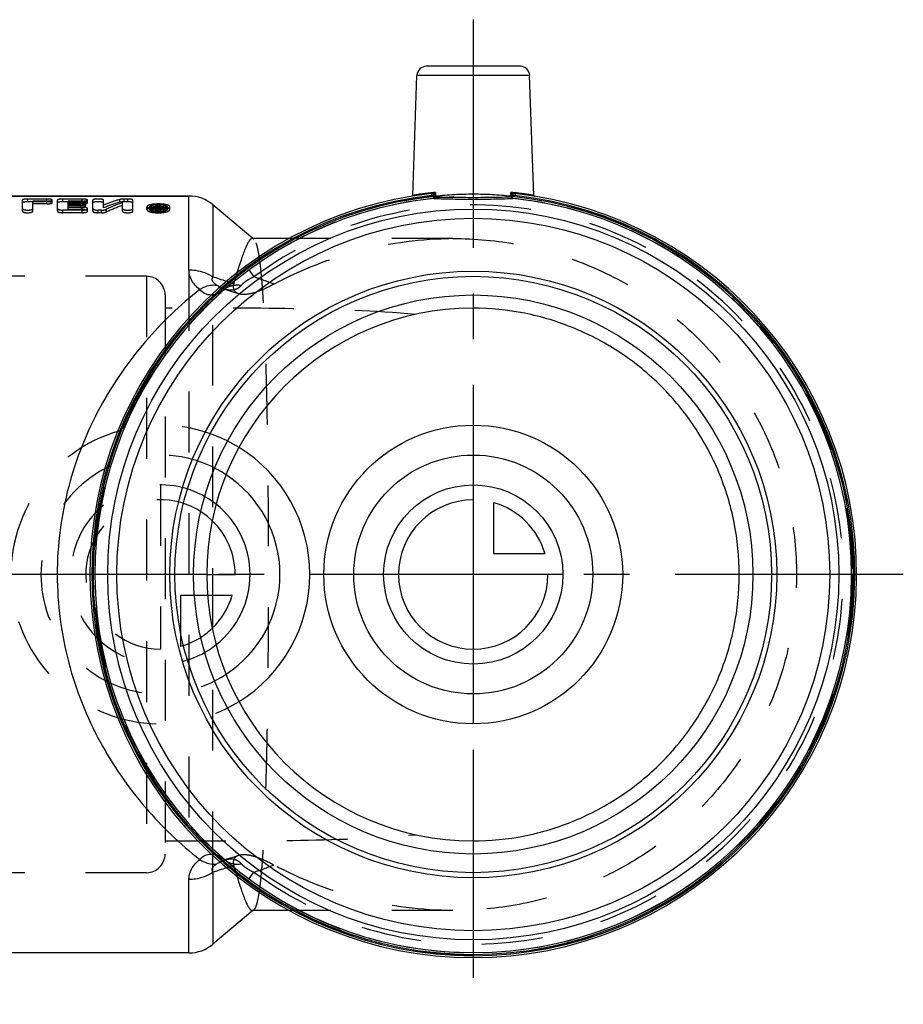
# Model space of a CAD drawing. Header units: millimetres. Extents: x 427 to 573, y 447 to 553.
# Tile 2 of 2: x 478 to 573, y 447 to 553. Entities that reach past the tile are written whole.
import ezdxf

# ---------------------------------------------------------------- set-up
doc = ezdxf.new("R2010")
doc.units = ezdxf.units.MM
doc.header["$LTSCALE"] = 65.185185
doc.linetypes.add('CENTER', pattern=[0.6, 0.375, -0.075, 0.075, -0.075])
doc.linetypes.add('HIDDEN', pattern=[0.2, 0.1, -0.1])
for name, color, linetype in [('ACHSEN_S', 7, 'CONTINUOUS'), ('KOERPER', 7, 'CONTINUOUS'), ('KONST.EL_MIT_GEO', 7, 'CONTINUOUS'), ('KURVEN', 7, 'CONTINUOUS')]:
    doc.layers.add(name, color=color, linetype=linetype)

msp = doc.modelspace()

# ---------------------------------------------------------------- linework, layer by layer
at = {"layer": 'ACHSEN_S', "color": 2, "linetype": 'CENTER'}
for p, q in [((527.01, 552.69), (527.01, 447.19)), ((573.06, 493.24), (427.01, 493.24))]:
    msp.add_line(p, q, dxfattribs=at)
at = {"layer": 'KOERPER', "color": 7, "linetype": 'Continuous'}
for p, q in [((520.53, 533.85), (520.98, 546.72)), ((533.49, 533.85), (533.04, 546.72)), ((496.56, 533.79), (451.69, 533.79)), ((503.42, 529.24), (499.13, 532.85)), ((507.31, 529.24), (503.42, 529.24)), ((503.42, 457.23), (499.13, 453.62)), ((507.29, 457.24), (503.42, 457.24)), ((496.56, 452.69), (450.21, 452.69))]:
    msp.add_line(p, q, dxfattribs=at)
at = {"layer": 'KOERPER', "color": 8, "linetype": 'HIDDEN'}
for p, q in [((503.5, 529.18), (503.42, 529.24)), ((524.81, 529.24), (507.31, 529.24)), ((503.5, 457.29), (503.42, 457.23)), ((524.81, 457.24), (507.29, 457.24))]:
    msp.add_line(p, q, dxfattribs=at)
at = {"layer": 'KONST.EL_MIT_GEO', "color": 7, "linetype": 'Continuous'}
for p, q in [((532.04, 547.69), (521.98, 547.69)), ((533.04, 546.72), (520.98, 546.72)), ((520.53, 533.85), (520.96, 533.92)), ((522.53, 534.04), (522.55, 533.84)), ((522.69, 534.07), (522.78, 533.91)), ((522.78, 533.91), (522.77, 533.73)), ((522.98, 534.18), (522.96, 533.72)), ((531.06, 533.72), (531.04, 534.18)), ((531.33, 534.07), (531.24, 533.91)), ((531.25, 533.73), (531.24, 533.91)), ((531.49, 534.04), (531.47, 533.84)), ((533.07, 533.92), (533.49, 533.85)), ((451.69, 533.79), (496.56, 533.79)), ((496.56, 525.88), (496.56, 533.79)), ((499.13, 532.85), (499.13, 525.13)), ((522.79, 533.53), (522.77, 533.73)), ((531.23, 533.53), (531.25, 533.73)), ((499.13, 461.34), (499.13, 453.62)), ((496.56, 452.69), (496.56, 460.59))]:
    msp.add_line(p, q, dxfattribs=at)
at = {"layer": 'KONST.EL_MIT_GEO', "color": 8, "linetype": 'HIDDEN'}
for p, q in [((522.77, 533.76), (522.78, 533.91)), ((531.24, 533.91), (531.25, 533.76)), ((478.72, 532.16), (478.72, 533.36)), ((479.29, 533.17), (479.29, 533.47)), ((481.36, 533.47), (479.29, 533.47)), ((481.36, 533.17), (479.29, 533.17)), ((479.85, 532.16), (479.85, 533.25)), ((481.36, 533.25), (479.85, 533.25)), ((481.36, 532.96), (479.85, 532.96)), ((481.36, 532.96), (481.36, 533.47)), ((481.93, 533.07), (481.93, 533.36)), ((482.49, 532.16), (482.49, 533.36)), ((483.06, 533.17), (483.06, 533.47)), ((485.14, 533.47), (483.06, 533.47)), ((485.14, 533.17), (483.06, 533.17)), ((483.63, 532.32), (483.63, 533.25)), ((485.14, 533.25), (483.63, 533.25)), ((484.95, 533.08), (483.63, 533.08)), ((485.14, 532.96), (483.63, 532.96)), ((484.95, 532.81), (483.63, 532.81)), ((484.95, 532.79), (483.63, 532.79)), ((484.95, 532.52), (484.95, 533.08)), ((485.14, 532.96), (485.14, 533.47)), ((485.51, 532.66), (485.51, 532.95)), ((485.7, 533.07), (485.7, 533.36)), ((486.27, 532.16), (486.27, 533.36)), ((487.4, 532.52), (487.4, 533.36)), ((489.15, 533.12), (489.15, 533.42)), ((489.44, 532.16), (489.44, 533.08)), ((489.63, 533.17), (489.63, 533.47)), ((490, 533.47), (489.63, 533.47)), ((490, 533.17), (489.63, 533.17)), ((490, 533.17), (490, 533.47)), ((490.57, 532.16), (490.57, 533.36)), ((493, 532.16), (493, 532.8)), ((493.19, 532.8), (493, 532.8)), ((493.19, 532.21), (493.19, 532.8)), ((493.36, 532.79), (493.35, 532.78)), ((493.37, 532.8), (493.36, 532.79)), ((493.37, 532.51), (493.37, 532.8)), ((493.56, 532.8), (493.37, 532.8)), ((493.57, 532.24), (493.56, 532.8)), ((522.77, 533.73), (522.77, 533.76)), ((522.96, 533.76), (522.77, 533.76)), ((531.25, 533.76), (531.06, 533.76)), ((531.25, 533.73), (531.25, 533.76)), ((483.06, 532), (483.06, 532.28)), ((485.14, 532.28), (483.06, 532.28)), ((485.14, 532), (483.06, 532)), ((485.14, 532.6), (483.63, 532.6)), ((484.95, 532.52), (483.63, 532.52)), ((485.14, 532.32), (483.63, 532.32)), ((485.14, 532.32), (485.14, 532.6)), ((485.14, 532), (485.14, 532.28)), ((485.7, 532.16), (485.7, 532.45)), ((486.83, 532), (486.83, 532.28)), ((487.21, 532.28), (486.83, 532.28)), ((487.21, 532), (486.83, 532)), ((487.21, 532), (487.21, 532.28)), ((487.69, 532.07), (487.69, 532.36)), ((492.06, 532.34), (492.06, 532.63)), ((492.34, 532.34), (492.34, 532.63)), ((493.19, 532.51), (493, 532.51)), ((493.28, 532.45), (493, 532.45)), ((493.28, 532.16), (493, 532.16)), ((493.25, 532.66), (493.19, 532.66)), ((493.28, 532.61), (493.19, 532.61)), ((493.28, 532.5), (493.19, 532.5)), ((493.25, 532.37), (493.19, 532.37)), ((493.28, 532.32), (493.19, 532.32)), ((493.28, 532.21), (493.19, 532.21)), ((493.26, 532.68), (493.25, 532.66)), ((493.25, 532.37), (493.25, 532.66)), ((493.28, 532.16), (493.28, 532.61)), ((493.56, 532.51), (493.37, 532.51)), ((493.38, 532.24), (493.38, 532.58)), ((493.43, 532.36), (493.43, 532.65)), ((494.23, 532.34), (494.23, 532.63)), ((494.51, 532.34), (494.51, 532.63)), ((496.56, 525.88), (496.56, 460.59)), ((501.7, 525.55), (501.7, 525.54)), ((502.96, 525.88), (503.51, 525.13)), ((492.01, 525.19), (436.04, 525.19)), ((492.01, 525.19), (492.01, 461.29)), ((499.13, 461.34), (499.13, 525.13)), ((501.34, 524.36), (501.13, 524.44)), ((501.45, 524.72), (501.34, 524.36)), ((500.34, 523.78), (500.34, 523.78)), ((500.44, 523.8), (500.43, 523.8)), ((500.44, 523.8), (500.61, 523.75)), ((500.61, 523.75), (501.27, 523.54)), ((501.27, 523.54), (501.88, 523.35)), ((494.01, 523.19), (494.01, 463.29)), ((500.34, 462.7), (500.32, 462.71)), ((500.32, 462.71), (500.32, 462.71)), ((500.34, 462.69), (500.34, 462.69)), ((500.43, 462.67), (500.46, 462.68)), ((500.46, 462.68), (500.47, 462.68)), ((501.13, 462.03), (501.34, 462.11)), ((501.88, 463.13), (501.25, 462.92)), ((501.34, 462.11), (501.45, 461.75)), ((492.01, 461.29), (436.04, 461.29)), ((502.96, 460.59), (503.51, 461.34)), ((501.7, 460.93), (501.7, 460.92))]:
    msp.add_line(p, q, dxfattribs=at)
at = {"layer": 'KONST.EL_MIT_GEO', "color": 7, "linetype": 'Continuous'}
msp.add_lwpolyline([(520.53, 533.85), (520.53, 533.85), (520.52, 533.82), (520.51, 533.8), (520.5, 533.79), (520.48, 533.77), (520.46, 533.76), (520.44, 533.76)], dxfattribs=at)
at = {"layer": 'KONST.EL_MIT_GEO', "color": 8, "linetype": 'HIDDEN'}
for points in [[(500.31, 523.76), (500.31, 523.75), (500.32, 523.76), (500.35, 523.77), (500.38, 523.78), (500.42, 523.79), (500.43, 523.79)], [(500.34, 523.78), (500.32, 523.76), (500.31, 523.76)], [(500.43, 523.79), (500.46, 523.79), (500.47, 523.79), (500.46, 523.79), (500.43, 523.8)], [(500.32, 462.71), (500.31, 462.72), (500.32, 462.71), (500.34, 462.69)], [(500.47, 462.68), (500.47, 462.68), (500.46, 462.68), (500.43, 462.68), (500.39, 462.69), (500.35, 462.7), (500.34, 462.7)], [(501.25, 462.92), (500.59, 462.72), (500.44, 462.67)]]:
    msp.add_lwpolyline(points, dxfattribs=at)
msp.add_circle((527.01, 493.24), 40.55, dxfattribs=at)
at = {"layer": 'KONST.EL_MIT_GEO', "color": 7, "linetype": 'Continuous'}
for radius in [39.15, 38.17, 32.5, 31.95, 29.95]:
    msp.add_circle((527.01, 493.24), radius, dxfattribs=at)
for centre, radius, start, end in [((521.98, 546.69), 1, 90, 178), ((532.05, 546.69), 1, 2, 90), ((527.01, 493.24), 41.05, 96.2651, 83.735), ((527.01, 493.24), 40.85, 96.265, 83.735), ((527.02, 494.41), 39.98, 96.9366, 98.7201), ((527.02, 494.26), 40.12, 95.7825, 96.9217), ((522.22, 535.66), 1.66, 286.6191, 287.8613), ((522.5, 534.43), 0.592, 290.6194, 294.3322), ((522.52, 534.4), 0.552, 294.3325, 298.2399), ((521.42, 537.98), 4.11, 291.868, 292.2882), ((526.97, 494.01), 40.38, 83.0723, 84.2094), ((527.02, 494.53), 39.85, 81.2678, 83.0609), ((533.59, 533.86), 0.1, 182, 260.7945), ((527.01, 493.24), 40.71, 95.9781, 84.0219), ((527.01, 493.24), 40.52, 95.9781, 84.0219), ((496.56, 529.79), 4, 50, 90), ((467.58, 430.14), 100.09, 70.7536, 71.631), ((527.01, 493.24), 28.55, 90.1254, 269.8746), ((467.62, 556.21), 99.96, 288.3686, 289.2488), ((496.56, 456.69), 4, 270, 310)]:
    msp.add_arc(centre, radius, start, end, dxfattribs=at)
at = {"layer": 'KONST.EL_MIT_GEO', "color": 8, "linetype": 'HIDDEN'}
for centre, radius, start, end in [((527.01, 495.62), 38.36, 90.0002, 96.0618), ((527.01, 495.6), 38.38, 83.94, 89.998), ((527.01, 493.24), 40.75, 95.9701, 84.0299), ((494.36, 515.05), 18.81, 106.1002, 111.7329), ((494.73, 514.51), 19.72, 111.544, 111.8142), ((494.69, 514.6), 19.62, 111.2287, 111.544), ((494.35, 515.53), 18.63, 106.209, 111.2807), ((496.09, 514.42), 19.81, 109.6104, 115.0801), ((496.07, 514.03), 19.89, 109.477, 114.9173), ((493.26, 528.36), 4.58, 91.6784, 95.543), ((493.28, 527.78), 5.16, 89.9883, 91.7427), ((498.78, 528.03), 7.21, 138.8739, 139.9213), ((493.28, 527.79), 5.15, 88.2398, 89.9988), ((498.97, 528.03), 7.21, 138.5941, 140.1995), ((493.31, 528.36), 4.58, 84.4326, 88.3013), ((527.01, 493.24), 39.61, 233.621, 126.379), ((493.28, 535.45), 3.08, 265.602, 267.8575), ((493.28, 535.59), 3.22, 267.8483, 271.6601), ((498.71, 527.76), 7.15, 138.3828, 139.8807), ((493.28, 535.56), 3.19, 271.6583, 272.1517), ((493.29, 535.41), 3.04, 272.1293, 275.1782), ((493.33, 532.05), 0.609, 78.2391, 80.815), ((498.92, 527.75), 7.17, 138.3845, 139.9916), ((634.57, 485.08), 138.9, 163.065, 163.418), ((492.01, 523.19), 2, 0, 90), ((468.1, 431.62), 98.53, 70.4138, 70.7523), ((474.46, 440.77), 89.22, 69.5407, 70.9961), ((501.61, 527.31), 3.7, 242.3387, 244.0369), ((501.45, 526.97), 3.33, 243.9967, 247.9841), ((501.29, 526.59), 2.92, 247.9986, 251.8706), ((501.23, 526.4), 2.72, 251.9048, 252.9679), ((492.01, 463.29), 2, 270, 360), ((501.61, 459.16), 3.7, 115.963, 117.6663), ((501.22, 460.09), 2.7, 107.0264, 107.6915), ((474.46, 545.7), 89.22, 289.0045, 290.46), ((468.05, 554.98), 98.66, 289.2506, 289.5872), ((652.89, 506.91), 158.03, 196.6029, 196.9134)]:
    msp.add_arc(centre, radius, start, end, dxfattribs=at)
for points, knots in [([(522.98, 534.18), (522.64, 534.14), (522.04, 534.07), (521.27, 533.97), (520.8, 533.89), (520.58, 533.86), (520.53, 533.85)], [0, 0, 0, 0, 0.418791, 0.735351, 0.932837, 1, 1, 1, 1]), ([(522.98, 534.18), (522.96, 534.17), (522.86, 534.13), (522.77, 534.1), (522.69, 534.07)], [0, 0, 0, 0, 0.240488, 1, 1, 1, 1]), ([(533.49, 533.85), (533.44, 533.86), (533.22, 533.9), (532.75, 533.97), (531.99, 534.08), (531.38, 534.14), (531.04, 534.18)], [0, 0, 0, 0, 0.067166, 0.264655, 0.581217, 1, 1, 1, 1]), ([(531.33, 534.07), (531.3, 534.08), (531.2, 534.11), (531.11, 534.15), (531.04, 534.18)], [0, 0, 0, 0, 0.260677, 1, 1, 1, 1]), ([(479.29, 533.47), (479.21, 533.47), (479.08, 533.46), (478.9, 533.44), (478.79, 533.42), (478.72, 533.38), (478.72, 533.36)], [0, 0, 0, 0, 0.371369, 0.683296, 0.90025, 1, 1, 1, 1]), ([(479.29, 533.17), (479.21, 533.17), (479.08, 533.17), (478.9, 533.14), (478.79, 533.12), (478.72, 533.09), (478.72, 533.07)], [0, 0, 0, 0, 0.371547, 0.683593, 0.900544, 1, 1, 1, 1]), ([(481.93, 533.36), (481.93, 533.38), (481.86, 533.42), (481.75, 533.44), (481.57, 533.46), (481.43, 533.47), (481.36, 533.47)], [0, 0, 0, 0, 0.100279, 0.315852, 0.632188, 1, 1, 1, 1]), ([(481.36, 533.25), (481.43, 533.25), (481.57, 533.26), (481.75, 533.28), (481.86, 533.3), (481.93, 533.34), (481.93, 533.36)], [0, 0, 0, 0, 0.37019, 0.682106, 0.898401, 1, 1, 1, 1]), ([(481.93, 533.07), (481.93, 533.09), (481.86, 533.12), (481.75, 533.14), (481.57, 533.17), (481.43, 533.17), (481.36, 533.17)], [0, 0, 0, 0, 0.099984, 0.315554, 0.632012, 1, 1, 1, 1]), ([(481.36, 532.96), (481.43, 532.96), (481.57, 532.96), (481.75, 532.99), (481.86, 533.01), (481.93, 533.05), (481.93, 533.07)], [0, 0, 0, 0, 0.370381, 0.682422, 0.898705, 1, 1, 1, 1]), ([(483.06, 533.47), (482.99, 533.47), (482.85, 533.46), (482.67, 533.44), (482.56, 533.42), (482.49, 533.38), (482.49, 533.36)], [0, 0, 0, 0, 0.371369, 0.683296, 0.90025, 1, 1, 1, 1]), ([(483.06, 533.17), (482.99, 533.17), (482.85, 533.17), (482.67, 533.14), (482.56, 533.12), (482.49, 533.09), (482.49, 533.07)], [0, 0, 0, 0, 0.371547, 0.683593, 0.900544, 1, 1, 1, 1]), ([(485.49, 532.99), (485.47, 533), (485.4, 533.03), (485.22, 533.07), (485.06, 533.08), (484.95, 533.08)], [0, 0, 0, 0, 0.151089, 0.38334, 1, 1, 1, 1]), ([(484.95, 532.81), (485.08, 532.81), (485.26, 532.83), (485.45, 532.88), (485.51, 532.93), (485.51, 532.95)], [0, 0, 0, 0, 0.670362, 0.887534, 1, 1, 1, 1]), ([(485.51, 532.66), (485.51, 532.68), (485.45, 532.73), (485.26, 532.77), (485.08, 532.79), (484.95, 532.79)], [0, 0, 0, 0, 0.110667, 0.326871, 1, 1, 1, 1]), ([(485.7, 533.36), (485.7, 533.38), (485.63, 533.42), (485.52, 533.44), (485.34, 533.46), (485.21, 533.47), (485.14, 533.47)], [0, 0, 0, 0, 0.100279, 0.315852, 0.632188, 1, 1, 1, 1]), ([(485.14, 533.25), (485.21, 533.25), (485.34, 533.26), (485.52, 533.28), (485.63, 533.3), (485.7, 533.34), (485.7, 533.36)], [0, 0, 0, 0, 0.37019, 0.682106, 0.898401, 1, 1, 1, 1]), ([(485.7, 533.07), (485.7, 533.09), (485.63, 533.12), (485.52, 533.14), (485.34, 533.17), (485.21, 533.17), (485.14, 533.17)], [0, 0, 0, 0, 0.099984, 0.315554, 0.632012, 1, 1, 1, 1]), ([(485.14, 532.96), (485.21, 532.96), (485.34, 532.96), (485.52, 532.99), (485.63, 533.01), (485.7, 533.05), (485.7, 533.07)], [0, 0, 0, 0, 0.370381, 0.682422, 0.898705, 1, 1, 1, 1]), ([(487.4, 533.36), (487.4, 533.38), (487.33, 533.42), (487.22, 533.44), (487.04, 533.46), (486.83, 533.47), (486.63, 533.46), (486.45, 533.44), (486.34, 533.42), (486.27, 533.38), (486.27, 533.36)], [0, 0, 0, 0, 0.050835, 0.158763, 0.315927, 0.50073, 0.684764, 0.841515, 0.950084, 1, 1, 1, 1]), ([(487.4, 533.07), (487.4, 533.09), (487.33, 533.12), (487.22, 533.14), (487.04, 533.17), (486.83, 533.17), (486.63, 533.17), (486.45, 533.14), (486.34, 533.12), (486.27, 533.09), (486.27, 533.07)], [0, 0, 0, 0, 0.050687, 0.158614, 0.315839, 0.500731, 0.684852, 0.841664, 0.950231, 1, 1, 1, 1]), ([(489.63, 533.47), (489.54, 533.47), (489.37, 533.46), (489.21, 533.44), (489.15, 533.42)], [0, 0, 0, 0, 0.570332, 1, 1, 1, 1]), ([(489.63, 533.17), (489.54, 533.17), (489.37, 533.16), (489.21, 533.14), (489.15, 533.12)], [0, 0, 0, 0, 0.570379, 1, 1, 1, 1]), ([(490.57, 533.36), (490.57, 533.38), (490.5, 533.42), (490.39, 533.44), (490.21, 533.46), (490.08, 533.47), (490, 533.47)], [0, 0, 0, 0, 0.101527, 0.316624, 0.632736, 1, 1, 1, 1]), ([(490.57, 533.07), (490.57, 533.09), (490.5, 533.12), (490.39, 533.14), (490.21, 533.17), (490.08, 533.17), (490, 533.17)], [0, 0, 0, 0, 0.101232, 0.316327, 0.63256, 1, 1, 1, 1]), ([(492.82, 532.92), (492.68, 532.91), (492.46, 532.87), (492.23, 532.8), (492.15, 532.75)], [0, 0, 0, 0, 0.585487, 1, 1, 1, 1]), ([(492.34, 532.63), (492.34, 532.67), (492.44, 532.76), (492.76, 532.84), (493.28, 532.89), (493.81, 532.84), (494.13, 532.76), (494.23, 532.67), (494.23, 532.63)], [0, 0, 0, 0, 0.058689, 0.16778, 0.499721, 0.83188, 0.941065, 1, 1, 1, 1]), ([(494.25, 532.82), (494.22, 532.84), (494.05, 532.88), (493.88, 532.91), (493.75, 532.92)], [0, 0, 0, 0, 0.215269, 1, 1, 1, 1]), ([(494.51, 532.63), (494.51, 532.67), (494.43, 532.77), (494.32, 532.8), (494.25, 532.82)], [0, 0, 0, 0, 0.367068, 1, 1, 1, 1]), ([(522.86, 533.57), (522.87, 533.57), (522.93, 533.6), (522.96, 533.67), (522.96, 533.72)], [0, 0, 0, 0, 0.241873, 1, 1, 1, 1]), ([(531.17, 533.57), (531.15, 533.57), (531.09, 533.6), (531.07, 533.67), (531.06, 533.72)], [0, 0, 0, 0, 0.241857, 1, 1, 1, 1]), ([(478.72, 532.45), (478.72, 532.42), (478.78, 532.36), (478.97, 532.3), (479.29, 532.27), (479.6, 532.3), (479.79, 532.37), (479.85, 532.42), (479.85, 532.45)], [0, 0, 0, 0, 0.062544, 0.17174, 0.500669, 0.828521, 0.938441, 1, 1, 1, 1]), ([(478.72, 532.16), (478.72, 532.13), (478.78, 532.08), (478.97, 532.02), (479.29, 531.98), (479.6, 532.02), (479.79, 532.08), (479.85, 532.14), (479.85, 532.16)], [0, 0, 0, 0, 0.062295, 0.171467, 0.50067, 0.828795, 0.938689, 1, 1, 1, 1]), ([(482.49, 532.45), (482.49, 532.42), (482.55, 532.37), (482.74, 532.3), (482.93, 532.28), (483.06, 532.28)], [0, 0, 0, 0, 0.124944, 0.342581, 1, 1, 1, 1]), ([(482.49, 532.16), (482.49, 532.13), (482.55, 532.08), (482.74, 532.02), (482.93, 532), (483.06, 532)], [0, 0, 0, 0, 0.124446, 0.342035, 1, 1, 1, 1]), ([(484.95, 532.52), (485.08, 532.52), (485.26, 532.54), (485.45, 532.59), (485.51, 532.64), (485.51, 532.66)], [0, 0, 0, 0, 0.670796, 0.887939, 1, 1, 1, 1]), ([(485.14, 532.28), (485.27, 532.28), (485.45, 532.3), (485.64, 532.37), (485.7, 532.42), (485.7, 532.45)], [0, 0, 0, 0, 0.65771, 0.876107, 1, 1, 1, 1]), ([(485.7, 532.16), (485.7, 532.18), (485.64, 532.24), (485.45, 532.3), (485.27, 532.32), (485.14, 532.32)], [0, 0, 0, 0, 0.121971, 0.339172, 1, 1, 1, 1]), ([(485.14, 532), (485.27, 532), (485.45, 532.02), (485.64, 532.08), (485.7, 532.13), (485.7, 532.16)], [0, 0, 0, 0, 0.658257, 0.876603, 1, 1, 1, 1]), ([(485.7, 532.45), (485.7, 532.49), (485.54, 532.57), (485.42, 532.59), (485.33, 532.6)], [0, 0, 0, 0, 0.330692, 1, 1, 1, 1]), ([(486.27, 532.45), (486.27, 532.42), (486.33, 532.37), (486.52, 532.3), (486.7, 532.28), (486.83, 532.28)], [0, 0, 0, 0, 0.124944, 0.342581, 1, 1, 1, 1]), ([(486.27, 532.16), (486.27, 532.13), (486.33, 532.08), (486.52, 532.02), (486.7, 532), (486.83, 532)], [0, 0, 0, 0, 0.124446, 0.342035, 1, 1, 1, 1]), ([(487.21, 532.28), (487.3, 532.28), (487.47, 532.3), (487.63, 532.33), (487.69, 532.36)], [0, 0, 0, 0, 0.56449, 1, 1, 1, 1]), ([(487.21, 532), (487.3, 532), (487.47, 532.01), (487.63, 532.04), (487.69, 532.07)], [0, 0, 0, 0, 0.56461, 1, 1, 1, 1]), ([(489.44, 532.45), (489.44, 532.42), (489.5, 532.36), (489.69, 532.3), (490.01, 532.27), (490.32, 532.3), (490.51, 532.37), (490.57, 532.42), (490.57, 532.45)], [0, 0, 0, 0, 0.062544, 0.17174, 0.500669, 0.828521, 0.938441, 1, 1, 1, 1]), ([(489.44, 532.16), (489.44, 532.13), (489.5, 532.08), (489.69, 532.02), (490.01, 531.98), (490.32, 532.02), (490.51, 532.08), (490.57, 532.14), (490.57, 532.16)], [0, 0, 0, 0, 0.062295, 0.171467, 0.50067, 0.828795, 0.938689, 1, 1, 1, 1]), ([(492.15, 532.75), (492.14, 532.75), (492.09, 532.72), (492.06, 532.67), (492.06, 532.63)], [0, 0, 0, 0, 0.318082, 1, 1, 1, 1]), ([(494.51, 532.34), (494.51, 532.39), (494.42, 532.47), (494.29, 532.52), (494.07, 532.59), (493.73, 532.64), (493.28, 532.66), (492.83, 532.64), (492.49, 532.59), (492.27, 532.52), (492.14, 532.47), (492.06, 532.39), (492.06, 532.34)], [0, 0, 0, 0, 0.058561, 0.106843, 0.167943, 0.321533, 0.501029, 0.679915, 0.833406, 0.894184, 0.941934, 1, 1, 1, 1]), ([(492.06, 532.63), (492.06, 532.58), (492.14, 532.5), (492.27, 532.44), (492.5, 532.36), (492.84, 532.3), (493.29, 532.27), (493.73, 532.3), (494.07, 532.36), (494.3, 532.44), (494.43, 532.5), (494.51, 532.58), (494.51, 532.63)], [0, 0, 0, 0, 0.060037, 0.109053, 0.170516, 0.323484, 0.501045, 0.677994, 0.830888, 0.892034, 0.940507, 1, 1, 1, 1]), ([(492.06, 532.34), (492.06, 532.29), (492.14, 532.21), (492.27, 532.15), (492.5, 532.07), (492.84, 532.01), (493.29, 531.99), (493.73, 532.01), (494.07, 532.07), (494.3, 532.15), (494.43, 532.21), (494.51, 532.29), (494.51, 532.34)], [0, 0, 0, 0, 0.059804, 0.108786, 0.170257, 0.323326, 0.501045, 0.678153, 0.831146, 0.892299, 0.940739, 1, 1, 1, 1]), ([(492.82, 532.4), (492.7, 532.42), (492.54, 532.45), (492.34, 532.57), (492.34, 532.63)], [0, 0, 0, 0, 0.665513, 1, 1, 1, 1]), ([(492.34, 532.34), (492.34, 532.38), (492.44, 532.47), (492.76, 532.55), (493.28, 532.6), (493.81, 532.55), (494.13, 532.47), (494.23, 532.38), (494.23, 532.34)], [0, 0, 0, 0, 0.058449, 0.167511, 0.499692, 0.832111, 0.94129, 1, 1, 1, 1]), ([(494.23, 532.34), (494.23, 532.3), (494.13, 532.21), (493.81, 532.11), (493.28, 532.06), (492.75, 532.11), (492.44, 532.21), (492.34, 532.3), (492.34, 532.34)], [0, 0, 0, 0, 0.059402, 0.169309, 0.499675, 0.830306, 0.940316, 1, 1, 1, 1]), ([(493.28, 532.61), (493.31, 532.61), (493.33, 532.61), (493.38, 532.6), (493.38, 532.58)], [0, 0, 0, 0, 0.658523, 1, 1, 1, 1]), ([(493.28, 532.45), (493.35, 532.45), (493.44, 532.46), (493.54, 532.49), (493.57, 532.52), (493.57, 532.53)], [0, 0, 0, 0, 0.658213, 0.878044, 1, 1, 1, 1]), ([(493.35, 532.51), (493.35, 532.51), (493.33, 532.5), (493.3, 532.5), (493.28, 532.5)], [0, 0, 0, 0, 0.207305, 1, 1, 1, 1]), ([(493.28, 532.32), (493.31, 532.32), (493.33, 532.32), (493.38, 532.31), (493.38, 532.29)], [0, 0, 0, 0, 0.658981, 1, 1, 1, 1]), ([(493.38, 532.24), (493.38, 532.23), (493.33, 532.22), (493.31, 532.21), (493.28, 532.21)], [0, 0, 0, 0, 0.320125, 1, 1, 1, 1]), ([(493.28, 532.16), (493.35, 532.16), (493.44, 532.17), (493.54, 532.2), (493.57, 532.23), (493.57, 532.24)], [0, 0, 0, 0, 0.658738, 0.878526, 1, 1, 1, 1]), ([(493.38, 532.53), (493.38, 532.52), (493.37, 532.52), (493.36, 532.51), (493.35, 532.51)], [0, 0, 0, 0, 0.637749, 1, 1, 1, 1]), ([(493.57, 532.29), (493.57, 532.31), (493.51, 532.35), (493.46, 532.35), (493.43, 532.36)], [0, 0, 0, 0, 0.33195, 1, 1, 1, 1]), ([(493.56, 532.59), (493.56, 532.61), (493.52, 532.63), (493.48, 532.64), (493.46, 532.64)], [0, 0, 0, 0, 0.374477, 1, 1, 1, 1]), ([(493.57, 532.58), (493.57, 532.59), (493.56, 532.59), (493.56, 532.59), (493.56, 532.59)], [0, 0, 0, 0, 0.490805, 1, 1, 1, 1]), ([(494.23, 532.63), (494.23, 532.6), (494.17, 532.53), (493.94, 532.43), (493.73, 532.39), (493.57, 532.38)], [0, 0, 0, 0, 0.125396, 0.336721, 1, 1, 1, 1]), ([(503.51, 529.17), (503.5, 529.18), (503.45, 529.22), (503.39, 529.24), (503.35, 529.24)], [0, 0, 0, 0, 0.276349, 1, 1, 1, 1]), ([(503.51, 457.3), (503.61, 457.39), (503.78, 457.73), (503.96, 458.39), (504.13, 459.36), (504.28, 460.62), (504.42, 462.17), (504.59, 464.78), (504.76, 468.67), (504.91, 473.97), (505.02, 479.98), (505.08, 486.48), (505.1, 493.23), (505.08, 499.99), (505.02, 506.49), (504.91, 512.5), (504.76, 517.8), (504.59, 521.69), (504.42, 524.3), (504.28, 525.85), (504.13, 527.11), (503.96, 528.08), (503.78, 528.74), (503.61, 529.09), (503.51, 529.17)], [0, 0, 0, 0, 0.005706, 0.015197, 0.028748, 0.046375, 0.068004, 0.093492, 0.155242, 0.229593, 0.313932, 0.405191, 0.499992, 0.594792, 0.686053, 0.770393, 0.844746, 0.906499, 0.931989, 0.953619, 0.971248, 0.9848, 0.994293, 1, 1, 1, 1]), ([(505.65, 524.36), (508.58, 525.91), (514.82, 528.37), (521.49, 529.23), (524.82, 529.24)], [0, 0, 0, 0, 0.499193, 1, 1, 1, 1]), ([(524.82, 529.24), (527.19, 529.24), (531.96, 528.8), (538.86, 526.8), (545.25, 523.52), (550.89, 519.06), (555.53, 513.57), (559, 507.26), (561.14, 500.4), (561.86, 493.24), (561.14, 486.08), (559, 479.21), (555.53, 472.91), (550.89, 467.42), (545.25, 462.95), (538.86, 459.67), (531.97, 457.67), (527.2, 457.24), (524.82, 457.24)], [0, 0, 0, 0, 0.062418, 0.124879, 0.187369, 0.249878, 0.312399, 0.374929, 0.437463, 0.5, 0.562537, 0.625071, 0.687601, 0.750122, 0.812631, 0.875121, 0.937582, 1, 1, 1, 1]), ([(501.34, 524.36), (501.31, 524.26), (501.28, 524.05), (501.35, 523.74), (501.56, 523.48), (501.77, 523.38), (501.88, 523.35)], [0, 0, 0, 0, 0.250395, 0.482023, 0.721232, 1, 1, 1, 1]), ([(501.88, 523.35), (502.12, 523.27), (502.71, 523.24), (504.01, 523.54), (504.98, 524.01), (505.65, 524.36)], [0, 0, 0, 0, 0.189117, 0.43251, 1, 1, 1, 1]), ([(503.51, 525.13), (503.25, 525.01), (502.77, 524.76), (502.33, 524.42), (502.18, 524.23)], [0, 0, 0, 0, 0.543591, 1, 1, 1, 1]), ([(500.34, 523.78), (500.13, 523.6), (499.7, 523.3), (499.18, 523.18), (498.94, 523.18)], [0, 0, 0, 0, 0.526266, 1, 1, 1, 1]), ([(500.34, 523.78), (500.57, 523.98), (501.18, 524.28), (501.84, 524.28), (502.18, 524.23)], [0, 0, 0, 0, 0.473357, 1, 1, 1, 1]), ([(502.18, 524.23), (502.08, 524.11), (501.86, 523.91), (501.27, 523.65), (500.76, 523.7), (500.44, 523.8)], [0, 0, 0, 0, 0.233614, 0.469367, 1, 1, 1, 1]), ([(520.83, 521.11), (516.47, 521.51), (507.52, 521.8), (498.57, 521.79), (494.01, 521.79)], [0, 0, 0, 0, 0.489968, 1, 1, 1, 1]), ([(494.01, 464.69), (498.57, 464.69), (507.52, 464.67), (516.47, 464.96), (520.83, 465.36)], [0, 0, 0, 0, 0.510032, 1, 1, 1, 1]), ([(498.94, 463.29), (499.19, 463.29), (499.7, 463.17), (500.13, 462.87), (500.34, 462.69)], [0, 0, 0, 0, 0.473781, 1, 1, 1, 1]), ([(505.65, 462.11), (504.98, 462.46), (504.01, 462.93), (502.71, 463.23), (502.12, 463.2), (501.88, 463.13)], [0, 0, 0, 0, 0.567491, 0.810883, 1, 1, 1, 1]), ([(499.99, 462.49), (500.02, 462.51), (500.16, 462.57), (500.3, 462.63), (500.4, 462.66)], [0, 0, 0, 0, 0.25648, 1, 1, 1, 1]), ([(500.34, 462.69), (500.57, 462.49), (501.18, 462.19), (501.84, 462.19), (502.18, 462.24)], [0, 0, 0, 0, 0.473359, 1, 1, 1, 1]), ([(500.44, 462.67), (500.76, 462.77), (501.27, 462.82), (501.86, 462.56), (502.08, 462.36), (502.18, 462.24)], [0, 0, 0, 0, 0.530636, 0.766389, 1, 1, 1, 1]), ([(501.88, 463.13), (501.77, 463.09), (501.56, 462.99), (501.35, 462.73), (501.28, 462.42), (501.31, 462.21), (501.34, 462.11)], [0, 0, 0, 0, 0.278768, 0.517976, 0.749605, 1, 1, 1, 1]), ([(502.18, 462.24), (502.33, 462.05), (502.77, 461.71), (503.25, 461.46), (503.51, 461.34)], [0, 0, 0, 0, 0.456398, 1, 1, 1, 1]), ([(524.82, 457.24), (521.49, 457.24), (514.82, 458.1), (508.58, 460.56), (505.65, 462.11)], [0, 0, 0, 0, 0.500811, 1, 1, 1, 1]), ([(503.35, 457.24), (503.39, 457.24), (503.45, 457.25), (503.5, 457.29), (503.51, 457.3)], [0, 0, 0, 0, 0.723679, 1, 1, 1, 1])]:
    msp.add_open_spline(points, degree=3, knots=knots, dxfattribs=at)
for points in [[(522.69, 534.07), (522.64, 534.06), (522.59, 534.05), (522.53, 534.04)], [(522.78, 533.91), (522.76, 533.9), (522.74, 533.89), (522.71, 533.88)], [(522.98, 534.18), (522.93, 534.08), (522.86, 533.99), (522.78, 533.91)], [(531.24, 533.91), (531.16, 533.99), (531.09, 534.08), (531.04, 534.18)], [(531.49, 534.04), (531.44, 534.05), (531.38, 534.06), (531.33, 534.07)], [(485.51, 532.95), (485.51, 532.96), (485.5, 532.98), (485.49, 532.99)], [(522.96, 533.72), (522.96, 533.74), (522.96, 533.75), (522.96, 533.76)], [(531.06, 533.72), (531.06, 533.74), (531.06, 533.75), (531.06, 533.76)], [(485.33, 532.6), (485.27, 532.6), (485.2, 532.6), (485.14, 532.6)], [(493.04, 532.38), (492.97, 532.38), (492.89, 532.39), (492.82, 532.4)]]:
    msp.add_open_spline(points, degree=3, dxfattribs=at)
at = {"layer": 'KONST.EL_MIT_GEO', "color": 7, "linetype": 'Continuous'}
for points in [[(522.53, 534.04), (522.59, 534.05), (522.64, 534.06), (522.69, 534.07)], [(522.55, 533.84), (522.61, 533.85), (522.66, 533.86), (522.71, 533.88)], [(522.73, 534.08), (522.8, 534.11), (522.88, 534.14), (522.95, 534.17)], [(522.78, 533.91), (522.86, 533.99), (522.93, 534.08), (522.98, 534.18)], [(531.04, 534.18), (531.09, 534.08), (531.16, 533.99), (531.24, 533.91)], [(531.24, 533.91), (531.31, 533.87), (531.39, 533.85), (531.47, 533.84)], [(531.33, 534.07), (531.38, 534.06), (531.44, 534.05), (531.49, 534.04)], [(522.79, 533.53), (522.81, 533.54), (522.83, 533.54), (522.85, 533.54)], [(531.17, 533.54), (531.19, 533.54), (531.21, 533.54), (531.23, 533.53)], [(499.89, 524.03), (499.77, 524.09), (499.66, 524.16), (499.55, 524.23)], [(499.55, 462.24), (499.66, 462.31), (499.77, 462.38), (499.89, 462.44)]]:
    msp.add_open_spline(points, degree=3, dxfattribs=at)
for points, knots in [([(531.04, 534.18), (531.06, 534.17), (531.16, 534.13), (531.25, 534.1), (531.33, 534.07)], [0, 0, 0, 0, 0.24049, 1, 1, 1, 1]), ([(522.77, 533.73), (522.79, 533.73), (522.85, 533.73), (522.91, 533.73), (522.96, 533.72)], [0, 0, 0, 0, 0.268388, 1, 1, 1, 1]), ([(522.85, 533.54), (522.87, 533.54), (522.93, 533.58), (522.95, 533.67), (522.96, 533.72)], [0, 0, 0, 0, 0.206535, 1, 1, 1, 1]), ([(522.85, 533.54), (523.5, 533.5), (524.89, 533.47), (526.28, 533.46), (527.01, 533.46)], [0, 0, 0, 0, 0.469781, 1, 1, 1, 1]), ([(522.96, 533.72), (523.59, 533.69), (524.94, 533.66), (526.29, 533.65), (527.01, 533.65)], [0, 0, 0, 0, 0.470028, 1, 1, 1, 1]), ([(527.01, 533.65), (527.73, 533.65), (529.08, 533.66), (530.43, 533.69), (531.06, 533.72)], [0, 0, 0, 0, 0.52997, 1, 1, 1, 1]), ([(527.01, 533.46), (527.75, 533.46), (529.13, 533.47), (530.52, 533.5), (531.17, 533.54)], [0, 0, 0, 0, 0.530217, 1, 1, 1, 1]), ([(531.06, 533.72), (531.08, 533.73), (531.14, 533.73), (531.2, 533.73), (531.25, 533.73)], [0, 0, 0, 0, 0.223583, 1, 1, 1, 1]), ([(531.17, 533.54), (531.15, 533.54), (531.09, 533.58), (531.07, 533.67), (531.06, 533.72)], [0, 0, 0, 0, 0.206536, 1, 1, 1, 1]), ([(503.35, 529.24), (503.22, 529.23), (503.01, 529.01), (502.82, 528.67), (502.52, 528.05), (502.15, 527), (501.86, 526.08), (501.7, 525.55)], [0, 0, 0, 0, 0.100196, 0.185387, 0.296614, 0.597611, 1, 1, 1, 1]), ([(496.56, 525.88), (496.79, 525.88), (497.69, 525.82), (498.57, 525.5), (499.13, 525.13)], [0, 0, 0, 0, 0.257764, 1, 1, 1, 1]), ([(497.71, 523.78), (497.36, 524.06), (496.78, 524.68), (496.56, 525.51), (496.56, 525.88)], [0, 0, 0, 0, 0.543504, 1, 1, 1, 1]), ([(499.55, 524.23), (499.44, 524.3), (499.26, 524.43), (499.07, 524.68), (499.03, 524.93), (499.09, 525.07), (499.13, 525.13)], [0, 0, 0, 0, 0.341262, 0.609806, 0.814808, 1, 1, 1, 1]), ([(497.71, 523.78), (495.61, 522.11), (491.58, 518.25), (486.67, 511.15), (483.27, 502.65), (482.04, 493.23), (483.28, 483.81), (486.67, 475.31), (491.58, 468.22), (495.61, 464.36), (497.71, 462.69)], [0, 0, 0, 0, 0.114235, 0.235524, 0.364793, 0.500048, 0.6353, 0.764558, 0.885819, 1, 1, 1, 1]), ([(497.71, 523.78), (497.87, 523.87), (498.43, 524.17), (499.1, 524.32), (499.55, 524.23)], [0, 0, 0, 0, 0.290134, 1, 1, 1, 1]), ([(498.94, 523.18), (498.71, 523.18), (498.24, 523.3), (497.87, 523.6), (497.71, 523.78)], [0, 0, 0, 0, 0.487669, 1, 1, 1, 1]), ([(526.95, 464.69), (528.81, 464.69), (532.55, 465.06), (537.94, 466.7), (542.9, 469.36), (547.26, 472.93), (550.83, 477.28), (553.49, 482.24), (555.12, 487.63), (555.68, 493.24), (555.12, 498.84), (553.49, 504.23), (550.83, 509.19), (547.26, 513.54), (542.9, 517.12), (537.94, 519.77), (532.55, 521.41), (528.81, 521.78), (526.95, 521.79)], [0, 0, 0, 0, 0.062503, 0.125, 0.187501, 0.250001, 0.312501, 0.375, 0.4375, 0.5, 0.5625, 0.625, 0.687499, 0.749999, 0.812499, 0.875, 0.937497, 1, 1, 1, 1]), ([(497.71, 462.69), (497.87, 462.87), (498.24, 463.17), (498.72, 463.29), (498.94, 463.29)], [0, 0, 0, 0, 0.512322, 1, 1, 1, 1]), ([(496.56, 460.59), (496.56, 460.96), (496.78, 461.79), (497.36, 462.41), (497.71, 462.69)], [0, 0, 0, 0, 0.456419, 1, 1, 1, 1]), ([(497.71, 462.69), (497.87, 462.6), (498.43, 462.3), (499.1, 462.15), (499.55, 462.24)], [0, 0, 0, 0, 0.290137, 1, 1, 1, 1]), ([(499.13, 461.34), (499.09, 461.4), (499.03, 461.54), (499.07, 461.79), (499.26, 462.04), (499.44, 462.17), (499.55, 462.24)], [0, 0, 0, 0, 0.185186, 0.390007, 0.658549, 1, 1, 1, 1]), ([(496.56, 460.59), (496.79, 460.59), (497.69, 460.65), (498.57, 460.97), (499.13, 461.34)], [0, 0, 0, 0, 0.257764, 1, 1, 1, 1]), ([(501.7, 460.92), (501.86, 460.39), (502.15, 459.47), (502.52, 458.42), (502.82, 457.8), (503.01, 457.46), (503.22, 457.24), (503.35, 457.24)], [0, 0, 0, 0, 0.402393, 0.70339, 0.814617, 0.899807, 1, 1, 1, 1])]:
    msp.add_open_spline(points, degree=3, knots=knots, dxfattribs=at)
at = {"layer": 'KURVEN', "color": 40, "linetype": 'Continuous'}
for p, q in [((527.01, 509.24), (527.01, 477.24)), ((529.21, 495.44), (529.21, 500.93)), ((534.7, 495.44), (529.21, 495.44)), ((498.46, 493.24), (501.51, 493.24)), ((536.61, 493.24), (527.01, 493.24)), ((498.56, 491.04), (501.2, 491.04))]:
    msp.add_line(p, q, dxfattribs=at)
at = {"layer": 'KURVEN', "color": 8, "linetype": 'HIDDEN'}
for p, q in [((493.51, 502.84), (493.51, 485.24)), ((498.46, 493.24), (483.91, 493.24)), ((495.71, 491.04), (498.56, 491.04)), ((495.71, 485.54), (495.71, 491.04))]:
    msp.add_line(p, q, dxfattribs=at)
at = {"layer": 'KURVEN', "color": 40, "linetype": 'Continuous'}
for radius in [16, 12.8, 9.6]:
    msp.add_circle((527.01, 493.24), radius, dxfattribs=at)
at = {"layer": 'KURVEN', "color": 8, "linetype": 'HIDDEN'}
for radius, start, end in [(16, 58.266, 301.734), (12.8, 56.6339, 303.3661), (9.6, 51.543, 308.4559), (8, 46.0704, 270), (8, 285.962, 313.9293)]:
    msp.add_arc((493.51, 493.24), radius, start, end, dxfattribs=at)
at = {"layer": 'KURVEN', "color": 40, "linetype": 'Continuous'}
for centre, radius, start, end in [((493.51, 493.24), 16, 301.734, 58.266), ((493.51, 493.24), 12.8, 303.3661, 56.6339), ((527.01, 493.24), 8, 90, 360), ((493.51, 493.24), 9.6, 308.4559, 51.543), ((527.01, 493.24), 8, 15.962, 74.038), ((493.51, 493.24), 8, 0, 46.0704), ((493.51, 493.24), 8, 313.9293, 344.038)]:
    msp.add_arc(centre, radius, start, end, dxfattribs=at)

doc.saveas('drawing.dxf')
